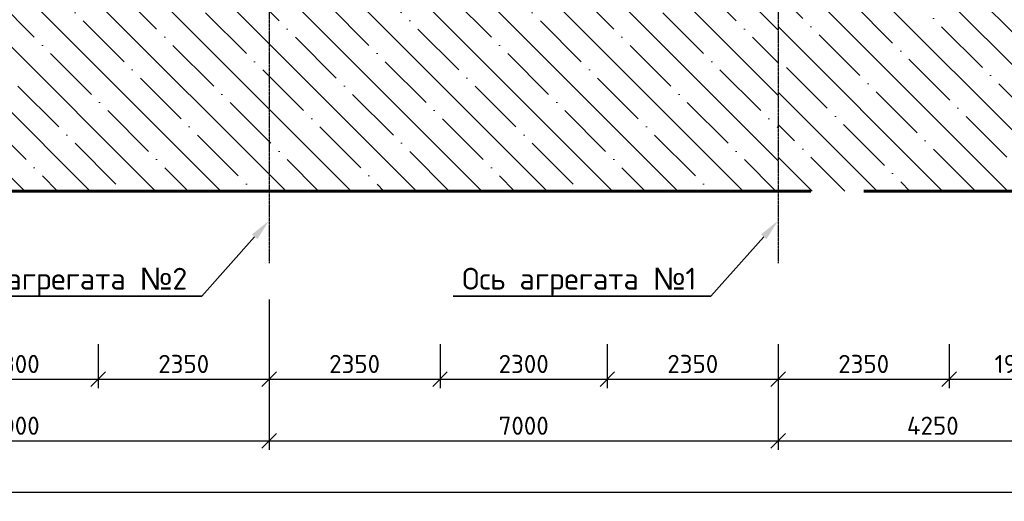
# Model space of a CAD drawing. Header units: millimetres. Extents: x 215401 to 282040, y -56103 to -5143.
# Tile 34 of 47: x 252156 to 265695, y -53423 to -46802. Entities that reach past the tile are written whole.
import ezdxf
from ezdxf import colors
from ezdxf.entities.mleader import LeaderData, LeaderLine
from ezdxf.math import Vec2, Vec3

# ---------------------------------------------------------------- set-up
doc = ezdxf.new("R2010")
doc.units = ezdxf.units.MM
doc.linetypes.add('осевая', pattern=[50.8, 31.75, -6.35, 6.35, -6.35])
doc.layers.get('Defpoints').update_dxf_attribs({"color": 8})
for name, color, linetype, lineweight in [('ГТО-2_Бетон_060', 3, 'Continuous', 60), ('ГТО-2_Выноски_035', 2, 'Continuous', 35), ('ГТО-2_Оси_025', 6, 'осевая', 25), ('ГТО-2_Размеры_035', 2, 'Continuous', 35)]:
    doc.layers.add(name, color=color, linetype=linetype, lineweight=lineweight)
doc.layers.add('ГТО-2_Штриховка_018', color=7, linetype='Continuous', lineweight=18, true_color=0x6b6b6b)
doc.styles.add('MOSOBL (isocpeur)', font='isocpeur.ttf')
doc.dimstyles.new('М100 (мм)', dxfattribs={"dimscale": 100, "dimtxt": 2.5, "dimasz": 2, "dimexe": 1.25, "dimexo": 0.825, "dimgap": 0.825, "dimtad": 1, "dimdec": 0, "dimzin": 1, "dimtxsty": 'MOSOBL (isocpeur)', "dimblk": 'OBLIQUE', "dimcen": 0, "dimdle": 1.25, "dimclrd": 7, "dimclre": 7, "dimclrt": 256, "dimaunit": 1, "dimadec": 1, "dimazin": 0, "dimtfac": 1, "dimtdec": 0, "dimtofl": 0, "dimtmove": 1, "dimatfit": 3, "dimldrblk": 'DOTSMALL', "dimfxl": 1.25, "dimtfill": 1, "dimtolj": 1, "dimarcsym": 1})

# ---------------------------------------------------------------- blocks, each defined once
blk = doc.blocks.new('_Oblique')
at = {"color": 0, "linetype": 'ByBlock', "lineweight": -2}
blk.add_line((-0.5, -0.5), (0.5, 0.5), dxfattribs=at)
blk = doc.blocks.new('*D202')
at = {"layer": 'Defpoints', "color": 0, "transparency": 16777216}
for p in [(218111, -47957), (275336, -47957), (275336, -53298)]:
    blk.add_point(p, dxfattribs=at)
at = {"layer": 'ГТО-2_Размеры_035', "color": 7, "lineweight": -2, "transparency": 16777216}
for p, q in [((218111, -49657), (218111, -53423)), ((275336, -49657), (275336, -53423)), ((217986, -53298), (275461, -53298))]:
    blk.add_line(p, q, dxfattribs=at)
at = {"layer": 'ГТО-2_Размеры_035', "color": 7, "lineweight": -2, "transparency": 16777216, "xscale": 200, "yscale": 200, "zscale": 200, "rotation": 180}
blk.add_blockref('_Oblique', (218111, -53298), dxfattribs=at)
at = {"layer": 'ГТО-2_Размеры_035', "color": 7, "lineweight": -2, "transparency": 16777216, "xscale": 200, "yscale": 200, "zscale": 200}
blk.add_blockref('_Oblique', (275336, -53298), dxfattribs=at)
at = {"layer": 'ГТО-2_Размеры_035', "transparency": 16777216, "insert": (246724, -53091), "char_height": 250, "attachment_point": 5, "style": 'MOSOBL (isocpeur)', "bg_fill": 3, "box_fill_scale": 1.1, "bg_fill_color": 256, "bg_fill_true_color": 13158600, "bg_fill_transparency": 0}
blk.add_mtext('\\A1;57225', dxfattribs=at)
blk = doc.blocks.new('_DotSmall')
at = {"color": 0, "linetype": 'ByBlock', "const_width": 0.5}
blk.add_lwpolyline([(-0.0625, 0, 1), (0.0625, 0, 1)], format="xyb", close=True, dxfattribs=at)
blk = doc.blocks.new('*D185')
at = {"layer": 'Defpoints', "color": 0, "transparency": 16777216}
for p in [(250936, -50764), (253236, -50764), (253236, -51743)]:
    blk.add_point(p, dxfattribs=at)
at = {"layer": 'ГТО-2_Размеры_035', "color": 7, "lineweight": -2, "transparency": 16777216}
for p, q in [((250936, -51264), (250936, -51868)), ((253236, -51264), (253236, -51868)), ((250811, -51743), (253361, -51743))]:
    blk.add_line(p, q, dxfattribs=at)
at = {"layer": 'ГТО-2_Размеры_035', "color": 7, "lineweight": -2, "transparency": 16777216, "xscale": 200, "yscale": 200, "zscale": 200, "rotation": 180}
blk.add_blockref('_Oblique', (250936, -51743), dxfattribs=at)
at = {"layer": 'ГТО-2_Размеры_035', "color": 7, "lineweight": -2, "transparency": 16777216, "xscale": 200, "yscale": 200, "zscale": 200}
blk.add_blockref('_Oblique', (253236, -51743), dxfattribs=at)
at = {"layer": 'ГТО-2_Размеры_035', "transparency": 16777216, "insert": (252086, -51535), "char_height": 250, "attachment_point": 5, "style": 'MOSOBL (isocpeur)', "bg_fill": 3, "box_fill_scale": 1.1, "bg_fill_color": 256, "bg_fill_true_color": 13158600, "bg_fill_transparency": 0}
blk.add_mtext('\\A1;2300', dxfattribs=at)
blk = doc.blocks.new('*D205')
at = {"layer": 'Defpoints', "color": 0, "transparency": 16777216}
for p in [(255586, -50148), (253236, -50764), (255586, -51743)]:
    blk.add_point(p, dxfattribs=at)
at = {"layer": 'ГТО-2_Размеры_035', "color": 7, "lineweight": -2, "transparency": 16777216}
for p, q in [((255586, -50648), (255586, -51868)), ((253236, -51264), (253236, -51868)), ((253111, -51743), (255711, -51743))]:
    blk.add_line(p, q, dxfattribs=at)
at = {"layer": 'ГТО-2_Размеры_035', "color": 7, "lineweight": -2, "transparency": 16777216, "xscale": 200, "yscale": 200, "zscale": 200, "rotation": 180}
blk.add_blockref('_Oblique', (253236, -51743), dxfattribs=at)
at = {"layer": 'ГТО-2_Размеры_035', "color": 7, "lineweight": -2, "transparency": 16777216, "xscale": 200, "yscale": 200, "zscale": 200}
blk.add_blockref('_Oblique', (255586, -51743), dxfattribs=at)
at = {"layer": 'ГТО-2_Размеры_035', "transparency": 16777216, "insert": (254411, -51535), "char_height": 250, "attachment_point": 5, "style": 'MOSOBL (isocpeur)', "bg_fill": 3, "box_fill_scale": 1.1, "bg_fill_color": 256, "bg_fill_true_color": 13158600, "bg_fill_transparency": 0}
blk.add_mtext('\\A1;2350', dxfattribs=at)
blk = doc.blocks.new('*D206')
at = {"layer": 'Defpoints', "color": 0, "transparency": 16777216}
for p in [(255586, -50148), (257936, -50764), (257936, -51743)]:
    blk.add_point(p, dxfattribs=at)
at = {"layer": 'ГТО-2_Размеры_035', "color": 7, "lineweight": -2, "transparency": 16777216}
for p, q in [((255586, -50648), (255586, -51868)), ((257936, -51264), (257936, -51868)), ((255461, -51743), (258061, -51743))]:
    blk.add_line(p, q, dxfattribs=at)
at = {"layer": 'ГТО-2_Размеры_035', "color": 7, "lineweight": -2, "transparency": 16777216, "xscale": 200, "yscale": 200, "zscale": 200, "rotation": 180}
blk.add_blockref('_Oblique', (255586, -51743), dxfattribs=at)
at = {"layer": 'ГТО-2_Размеры_035', "color": 7, "lineweight": -2, "transparency": 16777216, "xscale": 200, "yscale": 200, "zscale": 200}
blk.add_blockref('_Oblique', (257936, -51743), dxfattribs=at)
at = {"layer": 'ГТО-2_Размеры_035', "transparency": 16777216, "insert": (256761, -51535), "char_height": 250, "attachment_point": 5, "style": 'MOSOBL (isocpeur)', "bg_fill": 3, "box_fill_scale": 1.1, "bg_fill_color": 256, "bg_fill_true_color": 13158600, "bg_fill_transparency": 0}
blk.add_mtext('\\A1;2350', dxfattribs=at)
blk = doc.blocks.new('*D186')
at = {"layer": 'Defpoints', "color": 0, "transparency": 16777216}
for p in [(257936, -50764), (260236, -50764), (260236, -51743)]:
    blk.add_point(p, dxfattribs=at)
at = {"layer": 'ГТО-2_Размеры_035', "color": 7, "lineweight": -2, "transparency": 16777216}
for p, q in [((257936, -51264), (257936, -51868)), ((260236, -51264), (260236, -51868)), ((257811, -51743), (260361, -51743))]:
    blk.add_line(p, q, dxfattribs=at)
at = {"layer": 'ГТО-2_Размеры_035', "color": 7, "lineweight": -2, "transparency": 16777216, "xscale": 200, "yscale": 200, "zscale": 200, "rotation": 180}
blk.add_blockref('_Oblique', (257936, -51743), dxfattribs=at)
at = {"layer": 'ГТО-2_Размеры_035', "color": 7, "lineweight": -2, "transparency": 16777216, "xscale": 200, "yscale": 200, "zscale": 200}
blk.add_blockref('_Oblique', (260236, -51743), dxfattribs=at)
at = {"layer": 'ГТО-2_Размеры_035', "transparency": 16777216, "insert": (259086, -51535), "char_height": 250, "attachment_point": 5, "style": 'MOSOBL (isocpeur)', "bg_fill": 3, "box_fill_scale": 1.1, "bg_fill_color": 256, "bg_fill_true_color": 13158600, "bg_fill_transparency": 0}
blk.add_mtext('\\A1;2300', dxfattribs=at)
blk = doc.blocks.new('*D187')
at = {"layer": 'Defpoints', "color": 0, "transparency": 16777216}
for p in [(260236, -50764), (262586, -50764), (262586, -51743)]:
    blk.add_point(p, dxfattribs=at)
at = {"layer": 'ГТО-2_Размеры_035', "color": 7, "lineweight": -2, "transparency": 16777216}
for p, q in [((260236, -51264), (260236, -51868)), ((262586, -51264), (262586, -51868)), ((260111, -51743), (262711, -51743))]:
    blk.add_line(p, q, dxfattribs=at)
at = {"layer": 'ГТО-2_Размеры_035', "color": 7, "lineweight": -2, "transparency": 16777216, "xscale": 200, "yscale": 200, "zscale": 200, "rotation": 180}
blk.add_blockref('_Oblique', (260236, -51743), dxfattribs=at)
at = {"layer": 'ГТО-2_Размеры_035', "color": 7, "lineweight": -2, "transparency": 16777216, "xscale": 200, "yscale": 200, "zscale": 200}
blk.add_blockref('_Oblique', (262586, -51743), dxfattribs=at)
at = {"layer": 'ГТО-2_Размеры_035', "transparency": 16777216, "insert": (261411, -51535), "char_height": 250, "attachment_point": 5, "style": 'MOSOBL (isocpeur)', "bg_fill": 3, "box_fill_scale": 1.1, "bg_fill_color": 256, "bg_fill_true_color": 13158600, "bg_fill_transparency": 0}
blk.add_mtext('\\A1;2350', dxfattribs=at)
blk = doc.blocks.new('*D188')
at = {"layer": 'Defpoints', "color": 0, "transparency": 16777216}
for p in [(262586, -50764), (264936, -50764), (264936, -51743)]:
    blk.add_point(p, dxfattribs=at)
at = {"layer": 'ГТО-2_Размеры_035', "color": 7, "lineweight": -2, "transparency": 16777216}
for p, q in [((262586, -51264), (262586, -51868)), ((264936, -51264), (264936, -51868)), ((262461, -51743), (265061, -51743))]:
    blk.add_line(p, q, dxfattribs=at)
at = {"layer": 'ГТО-2_Размеры_035', "color": 7, "lineweight": -2, "transparency": 16777216, "xscale": 200, "yscale": 200, "zscale": 200, "rotation": 180}
blk.add_blockref('_Oblique', (262586, -51743), dxfattribs=at)
at = {"layer": 'ГТО-2_Размеры_035', "color": 7, "lineweight": -2, "transparency": 16777216, "xscale": 200, "yscale": 200, "zscale": 200}
blk.add_blockref('_Oblique', (264936, -51743), dxfattribs=at)
at = {"layer": 'ГТО-2_Размеры_035', "transparency": 16777216, "insert": (263761, -51535), "char_height": 250, "attachment_point": 5, "style": 'MOSOBL (isocpeur)', "bg_fill": 3, "box_fill_scale": 1.1, "bg_fill_color": 256, "bg_fill_true_color": 13158600, "bg_fill_transparency": 0}
blk.add_mtext('\\A1;2350', dxfattribs=at)
blk = doc.blocks.new('*D195')
at = {"layer": 'Defpoints', "color": 0, "transparency": 16777216}
for p in [(255586, -50148), (248586, -50764), (255586, -52591)]:
    blk.add_point(p, dxfattribs=at)
at = {"layer": 'ГТО-2_Размеры_035', "color": 7, "lineweight": -2, "transparency": 16777216}
for p, q in [((255586, -50648), (255586, -52716)), ((248586, -51264), (248586, -52716)), ((248461, -52591), (255711, -52591))]:
    blk.add_line(p, q, dxfattribs=at)
at = {"layer": 'ГТО-2_Размеры_035', "color": 7, "lineweight": -2, "transparency": 16777216, "xscale": 200, "yscale": 200, "zscale": 200, "rotation": 180}
blk.add_blockref('_Oblique', (248586, -52591), dxfattribs=at)
at = {"layer": 'ГТО-2_Размеры_035', "color": 7, "lineweight": -2, "transparency": 16777216, "xscale": 200, "yscale": 200, "zscale": 200}
blk.add_blockref('_Oblique', (255586, -52591), dxfattribs=at)
at = {"layer": 'ГТО-2_Размеры_035', "transparency": 16777216, "insert": (252086, -52384), "char_height": 250, "attachment_point": 5, "style": 'MOSOBL (isocpeur)', "bg_fill": 3, "box_fill_scale": 1.1, "bg_fill_color": 256, "bg_fill_true_color": 13158600, "bg_fill_transparency": 0}
blk.add_mtext('\\A1;7000', dxfattribs=at)
blk = doc.blocks.new('*D196')
at = {"layer": 'Defpoints', "color": 0, "transparency": 16777216}
for p in [(255586, -50148), (262586, -50764), (262586, -52591)]:
    blk.add_point(p, dxfattribs=at)
at = {"layer": 'ГТО-2_Размеры_035', "color": 7, "lineweight": -2, "transparency": 16777216}
for p, q in [((255586, -50648), (255586, -52716)), ((262586, -51264), (262586, -52716)), ((255461, -52591), (262711, -52591))]:
    blk.add_line(p, q, dxfattribs=at)
at = {"layer": 'ГТО-2_Размеры_035', "color": 7, "lineweight": -2, "transparency": 16777216, "xscale": 200, "yscale": 200, "zscale": 200, "rotation": 180}
blk.add_blockref('_Oblique', (255586, -52591), dxfattribs=at)
at = {"layer": 'ГТО-2_Размеры_035', "color": 7, "lineweight": -2, "transparency": 16777216, "xscale": 200, "yscale": 200, "zscale": 200}
blk.add_blockref('_Oblique', (262586, -52591), dxfattribs=at)
at = {"layer": 'ГТО-2_Размеры_035', "transparency": 16777216, "insert": (259086, -52384), "char_height": 250, "attachment_point": 5, "style": 'MOSOBL (isocpeur)', "bg_fill": 3, "box_fill_scale": 1.1, "bg_fill_color": 256, "bg_fill_true_color": 13158600, "bg_fill_transparency": 0}
blk.add_mtext('\\A1;7000', dxfattribs=at)
blk = doc.blocks.new('*D197')
at = {"layer": 'Defpoints', "color": 0, "transparency": 16777216}
for p in [(262586, -50764), (266836, -50764), (266836, -52591)]:
    blk.add_point(p, dxfattribs=at)
at = {"layer": 'ГТО-2_Размеры_035', "color": 7, "lineweight": -2, "transparency": 16777216}
for p, q in [((262586, -51264), (262586, -52716)), ((266836, -51264), (266836, -52716)), ((262461, -52591), (266961, -52591))]:
    blk.add_line(p, q, dxfattribs=at)
at = {"layer": 'ГТО-2_Размеры_035', "color": 7, "lineweight": -2, "transparency": 16777216, "xscale": 200, "yscale": 200, "zscale": 200, "rotation": 180}
blk.add_blockref('_Oblique', (262586, -52591), dxfattribs=at)
at = {"layer": 'ГТО-2_Размеры_035', "color": 7, "lineweight": -2, "transparency": 16777216, "xscale": 200, "yscale": 200, "zscale": 200}
blk.add_blockref('_Oblique', (266836, -52591), dxfattribs=at)
at = {"layer": 'ГТО-2_Размеры_035', "transparency": 16777216, "insert": (264711, -52384), "char_height": 250, "attachment_point": 5, "style": 'MOSOBL (isocpeur)', "bg_fill": 3, "box_fill_scale": 1.1, "bg_fill_color": 256, "bg_fill_true_color": 13158600, "bg_fill_transparency": 0}
blk.add_mtext('\\A1;4250', dxfattribs=at)
blk = doc.blocks.new('*D201')
at = {"layer": 'Defpoints', "color": 0, "transparency": 16777216}
for p in [(264936, -50764), (266836, -50764), (266836, -51743)]:
    blk.add_point(p, dxfattribs=at)
at = {"layer": 'ГТО-2_Размеры_035', "color": 7, "lineweight": -2, "transparency": 16777216}
for p, q in [((264936, -51264), (264936, -51868)), ((266836, -51264), (266836, -51868)), ((264811, -51743), (266961, -51743))]:
    blk.add_line(p, q, dxfattribs=at)
at = {"layer": 'ГТО-2_Размеры_035', "color": 7, "lineweight": -2, "transparency": 16777216, "xscale": 200, "yscale": 200, "zscale": 200, "rotation": 180}
blk.add_blockref('_Oblique', (264936, -51743), dxfattribs=at)
at = {"layer": 'ГТО-2_Размеры_035', "color": 7, "lineweight": -2, "transparency": 16777216, "xscale": 200, "yscale": 200, "zscale": 200}
blk.add_blockref('_Oblique', (266836, -51743), dxfattribs=at)
at = {"layer": 'ГТО-2_Размеры_035', "transparency": 16777216, "insert": (265886, -51535), "char_height": 250, "attachment_point": 5, "style": 'MOSOBL (isocpeur)', "bg_fill": 3, "box_fill_scale": 1.1, "bg_fill_color": 256, "bg_fill_true_color": 13158600, "bg_fill_transparency": 0}
blk.add_mtext('\\A1;1900', dxfattribs=at)

msp = doc.modelspace()

# ---------------------------------------------------------------- hatches: boundary and pattern name
at = {"layer": 'ГТО-2_Штриховка_018'}
h = msp.add_hatch(dxfattribs=at)
h.set_pattern_fill('ANSI35', color=256, scale=100, angle=90)
h.set_pattern_definition([(135, (-199351.9, -1322687.87), (-449.0128, -449.0128), []), (135, (-199351.9, -1322238.85), (-449.0128, -449.0128), [793.75, -158.75, 0, -158.75])])
edge = h.paths.add_edge_path()
edge.add_line((224736.2, -23657.3), (223561.4, -23657.3))
edge.add_line((223561.4, -23657.3), (223561.4, -29157.3))
edge.add_line((223561.4, -29157.3), (224086.2, -29157.3))
edge.add_line((224086.2, -29157.3), (218836.2, -29157.3))
edge.add_line((218836.2, -29157.3), (217861.4, -29157.3))
edge.add_line((217861.4, -29157.3), (217861.4, -23657.3))
edge.add_line((217861.4, -23657.3), (216659, -23657.3))
edge.add_line((216659, -23657.3), (216659, -28896))
edge.add_line((216659, -28896), (217821.1, -29157.5))
edge.add_line((217821.1, -29157.5), (218608.8, -29196.9))
edge.add_arc((218628.2, -29212.6), 25, -38.92555, 141.07445, ccw=False)
edge.add_arc((218628.2, -29212.6), 25, 141.07445, 321.07445, ccw=False)
edge.add_line((218608.8, -29196.9), (217821.1, -29157.5))
edge.add_line((217821.1, -29157.5), (216659, -28896))
edge.add_line((216659, -28896), (216659, -29657.3))
edge.add_line((216659, -29657.3), (218111.4, -30257.3))
edge.add_line((218111.4, -30257.3), (218111.4, -47957.3))
edge.add_line((218111.4, -47957.3), (220336.2, -47957.3))
edge.add_line((220336.2, -47957.3), (222926.2, -49157.3))
edge.add_line((222926.2, -49157.3), (227586.2, -49157.3))
edge.add_line((227586.2, -49157.3), (227586.2, -46157.3))
edge.add_line((227586.2, -46157.3), (224736.2, -46157.3))
edge.add_line((224736.2, -46157.3), (224736.2, -23657.3))
h.paths.add_polyline_path([(220336.2, -41257.3), (223786.2, -41257.3), (223786.2, -44907.3), (220336.2, -44907.3)], flags=16)
h.paths.add_polyline_path([(220336.2, -40757.3), (220336.2, -37157.3), (223786.2, -37157.3), (223786.2, -40757.3)], flags=16)
h.paths.add_polyline_path([(220336.2, -36657.3), (220336.2, -29657.3), (223786.2, -29657.3), (223786.2, -36657.3)], flags=16)
h.paths.add_polyline_path([(234586.2, -46157.3), (227586.2, -46157.3), (227586.2, -49157.3), (234586.2, -49157.3)])
h.paths.add_polyline_path([(238736.2, -23657.3), (237436.2, -23657.3), (237436.2, -46157.3), (238736.2, -46157.3)])
h.paths.add_polyline_path([(241586.2, -46157.3), (234586.2, -46157.3), (234586.2, -49157.3), (241586.2, -49157.3)])
h.paths.add_polyline_path([(248586.2, -46157.3), (241586.2, -46157.3), (241586.2, -49157.3), (248586.2, -49157.3)])
h.paths.add_polyline_path([(245736.2, -23657.3), (244436.2, -23657.3), (244436.2, -46157.3), (245736.2, -46157.3)])
h.paths.add_polyline_path([(252736.2, -23657.3), (251436.2, -23657.3), (251436.2, -46157.3), (252736.2, -46157.3)])
h.paths.add_polyline_path([(255586.2, -46157.3), (248586.2, -46157.3), (248586.2, -49157.3), (255586.2, -49157.3)])
h.paths.add_polyline_path([(262586.2, -46157.3), (255586.2, -46157.3), (255586.2, -49157.3), (262586.2, -49157.3)])
h.paths.add_polyline_path([(259736.2, -23657.3), (258436.2, -23657.3), (258436.2, -46157.3), (259736.2, -46157.3)])
h = msp.add_hatch(dxfattribs=at)
h.set_pattern_fill('ANSI35', color=256, scale=100, angle=90)
h.set_pattern_definition([(135, (10241.35, -178907.75), (-449.0128, -449.0128), []), (135, (10241.35, -178458.74), (-449.0128, -449.0128), [793.75, -158.75, 0, -158.75])])
h.paths.add_polyline_path([(266845.8, -45957.3), (266845.8, -42397.3), (266845.8, -38798), (266845.8, -35047.5), (266845.8, -31747.5), (266845.8, -28447.5), (266845.8, -25147.5), (266845.8, -23657.3), (265436.2, -23657.3), (265436.2, -46157.3), (262586.2, -46157.3), (262596.4, -49157.3), (270495.8, -49157.3), (273836.3, -47957.3), (275336.2, -47957.3), (275345.8, -23657.3), (273845.8, -23657.3), (273845.8, -26647.5), (273845.8, -29947.5), (273845.8, -33247.5), (273845.8, -36548), (273845.8, -40747.3), (273845.8, -45957.3)])

# ---------------------------------------------------------------- leaders
at = {"layer": 'ГТО-2_Выноски_035'}
ml = msp.add_multileader_mtext('Standard', dxfattribs=at)
ml.set_content('Ось агрегата {\\fArial|b0|i0|c204|p34;№}2', color=256, style='MOSOBL (isocpeur)')
ml.set_leader_properties(color=7, lineweight=-1)
ml.build(insert=Vec2(0, 0))
ml.multileader.update_dxf_attribs({"has_dogleg": 0, "text_left_attachment_type": 6, "text_right_attachment_type": 6, "dogleg_length": 0, "arrow_head_size": 300, "scale": 100})
ctx = ml.context
ctx.base_point, ctx.scale, ctx.char_height, ctx.arrow_head_size, ctx.landing_gap_size, ctx.plane_origin = Vec3(250840.6, -50602.4), 100, 300, 300, 200, Vec3(249018.9, -51517.5)
ctx.left_attachment, ctx.right_attachment, ctx.text_align_type = 6, 6, 2
notes = []
notes.append((ctx, [(1, (1, 1, 0), (254660.2, -50602.4), (-1, 0), 0, [(0, [(255586.2, -49562.5)], 0, [])])]))
ctx.mtext.insert, ctx.mtext.alignment, ctx.mtext.flow_direction = Vec3(254460.2, -50212.4), 3, 5
ctx.mtext.has_bg_fill, ctx.mtext.bg_color, ctx.mtext.bg_scale_factor, ctx.mtext.bg_transparency, ctx.mtext.use_window_bg_color = 1, -1073741824, 1.5, 0, 1
for ctx, leaders in notes:
    for number, flags, end, landing, length, lines in leaders:
        leader = LeaderData()
        leader.index, (leader.has_last_leader_line, leader.has_dogleg_vector, leader.attachment_direction) = number, flags
        leader.last_leader_point, leader.dogleg_vector, leader.dogleg_length = Vec3(end), Vec3(landing), length
        for number, points, colour, breaks in lines:
            line = LeaderLine()
            line.index, line.vertices, line.color, line.breaks = number, Vec3.list(points), colors.encode_raw_color(colour), breaks
            leader.lines.append(line)
        ctx.leaders.append(leader)

# ---------------------------------------------------------------- next in the draw order: dimensions: what is measured, and where the dimension line sits
at = {"layer": 'ГТО-2_Размеры_035'}
dim = msp.add_linear_dim(base=(275336.2, -53298), p1=(218111.4, -47957.3), p2=(275336.2, -47957.3), dimstyle='М100 (мм)', override={"dimexo": 17}, dxfattribs=at)
dim.commit()
dim.dimension.update_dxf_attribs({"geometry": '*D202', "text_midpoint": (246723.8, -53090.5)})

# ---------------------------------------------------------------- next in the draw order: linework, layer by layer
at = {"layer": 'ГТО-2_Бетон_060'}
msp.add_line((263036.4, -49157.3), (222201.4, -49157.3), dxfattribs=at)
msp.add_lwpolyline([(265366.2, -23657.3), (267336.2, -23657.3), (267336.2, -20977.3), (274086.2, -20977.3), (274086.2, -21377.3), (273836.2, -21377.3), (273836.2, -21177.3), (267536.2, -21177.3), (267536.2, -23957.3), (266836.2, -23957.3), (266836.2, -45957.3), (273836.2, -45957.3), (273836.2, -23657.3), (275336.2, -23657.3), (275336.2, -47957.3), (273836.2, -47957.3), (270486.2, -49157.3), (263761.2, -49157.3)], dxfattribs=at)
at = {"layer": 'ГТО-2_Оси_025', "ltscale": 0.5}
msp.add_line((255586.2, -22017.3), (255586.2, -50147.7), dxfattribs=at)

# ---------------------------------------------------------------- next in the draw order: dimensions: what is measured, and where the dimension line sits
at = {"layer": 'ГТО-2_Размеры_035', "color": 1}
for base, p1, p2, picture, middle in [((253236.2, -51742.5), (250936.2, -50764.4), (253236.2, -50764.4), '*D185', (252086.2, -51535)), ((266836.2, -51742.5), (264936.2, -50764.4), (266836.2, -50764.4), '*D201', (265886.2, -51535))]:
    dim = msp.add_linear_dim(base=base, p1=p1, p2=p2, dimstyle='М100 (мм)', override={"dimexo": 5}, dxfattribs=at)
    dim.commit()
    dim.dimension.update_dxf_attribs({"geometry": picture, "text_midpoint": middle})

# ---------------------------------------------------------------- next in the draw order: leaders
at = {"layer": 'ГТО-2_Выноски_035'}
ml = msp.add_multileader_mtext('Standard', dxfattribs=at)
ml.set_content('Ось агрегата {\\fArial|b0|i0|c204|p34;№}1', color=256, style='MOSOBL (isocpeur)')
ml.set_leader_properties(color=7, lineweight=-1)
ml.build(insert=Vec2(0, 0))
ml.multileader.update_dxf_attribs({"has_dogleg": 0, "text_left_attachment_type": 6, "text_right_attachment_type": 6, "dogleg_length": 0, "arrow_head_size": 300, "scale": 100})
ctx = ml.context
ctx.base_point, ctx.scale, ctx.char_height, ctx.arrow_head_size, ctx.landing_gap_size, ctx.plane_origin = Vec3(257900.6, -50602.4), 100, 300, 300, 200, Vec3(256018.9, -51517.5)
ctx.left_attachment, ctx.right_attachment, ctx.text_align_type = 6, 6, 2
notes = []
notes.append((ctx, [(1, (1, 1, 0), (261660.2, -50602.4), (-1, 0), 0, [(0, [(262586.2, -49562.5)], 0, [])])]))
ctx.mtext.insert, ctx.mtext.alignment, ctx.mtext.flow_direction = Vec3(261460.2, -50212.4), 3, 5
ctx.mtext.has_bg_fill, ctx.mtext.bg_color, ctx.mtext.bg_scale_factor, ctx.mtext.bg_transparency, ctx.mtext.use_window_bg_color = 1, -1073741824, 1.5, 0, 1
for ctx, leaders in notes:
    for number, flags, end, landing, length, lines in leaders:
        leader = LeaderData()
        leader.index, (leader.has_last_leader_line, leader.has_dogleg_vector, leader.attachment_direction) = number, flags
        leader.last_leader_point, leader.dogleg_vector, leader.dogleg_length = Vec3(end), Vec3(landing), length
        for number, points, colour, breaks in lines:
            line = LeaderLine()
            line.index, line.vertices, line.color, line.breaks = number, Vec3.list(points), colors.encode_raw_color(colour), breaks
            leader.lines.append(line)
        ctx.leaders.append(leader)

# ---------------------------------------------------------------- next in the draw order: linework, layer by layer
at = {"layer": 'ГТО-2_Оси_025', "ltscale": 0.5}
msp.add_line((262586.2, -22017.3), (262586.2, -50147.7), dxfattribs=at)

# ---------------------------------------------------------------- next in the draw order: dimensions: what is measured, and where the dimension line sits
at = {"layer": 'ГТО-2_Размеры_035', "color": 1}
for base, p1, p2, picture, middle in [((255586.2, -51742.5), (253236.2, -50764.4), (255586.2, -50147.7), '*D205', (254411.2, -51535)), ((262586.2, -51742.5), (260236.2, -50764.4), (262586.2, -50764.4), '*D187', (261411.2, -51535))]:
    dim = msp.add_linear_dim(base=base, p1=p1, p2=p2, dimstyle='М100 (мм)', override={"dimexo": 5}, dxfattribs=at)
    dim.commit()
    dim.dimension.update_dxf_attribs({"geometry": picture, "text_midpoint": middle})

# ---------------------------------------------------------------- next in the draw order: dimensions: what is measured, and where the dimension line sits
for base, p1, p2, picture, middle in [((257936.2, -51742.5), (255586.2, -50147.7), (257936.2, -50764.4), '*D206', (256761.2, -51535)), ((264936.2, -51742.5), (262586.2, -50764.4), (264936.2, -50764.4), '*D188', (263761.2, -51535))]:
    dim = msp.add_linear_dim(base=base, p1=p1, p2=p2, dimstyle='М100 (мм)', override={"dimexo": 5}, dxfattribs=at)
    dim.commit()
    dim.dimension.update_dxf_attribs({"geometry": picture, "text_midpoint": middle})

# ---------------------------------------------------------------- next in the draw order: dimensions: what is measured, and where the dimension line sits
for base, p1, p2, picture, middle in [((255586.2, -52591.1), (248586.2, -50764.4), (255586.2, -50147.7), '*D195', (252086.2, -52383.6)), ((260236.2, -51742.5), (257936.2, -50764.4), (260236.2, -50764.4), '*D186', (259086.2, -51535)), ((266836.2, -52591.1), (262586.2, -50764.4), (266836.2, -50764.4), '*D197', (264711.2, -52383.6))]:
    dim = msp.add_linear_dim(base=base, p1=p1, p2=p2, dimstyle='М100 (мм)', override={"dimexo": 5}, dxfattribs=at)
    dim.commit()
    dim.dimension.update_dxf_attribs({"geometry": picture, "text_midpoint": middle})

# ---------------------------------------------------------------- next in the draw order: dimensions: what is measured, and where the dimension line sits
dim = msp.add_linear_dim(base=(262586.2, -52591.1), p1=(255586.2, -50147.7), p2=(262586.2, -50764.4), dimstyle='М100 (мм)', override={"dimexo": 5}, dxfattribs=at)
dim.commit()
dim.dimension.update_dxf_attribs({"geometry": '*D196', "text_midpoint": (259086.2, -52383.6)})

doc.saveas('drawing.dxf')
